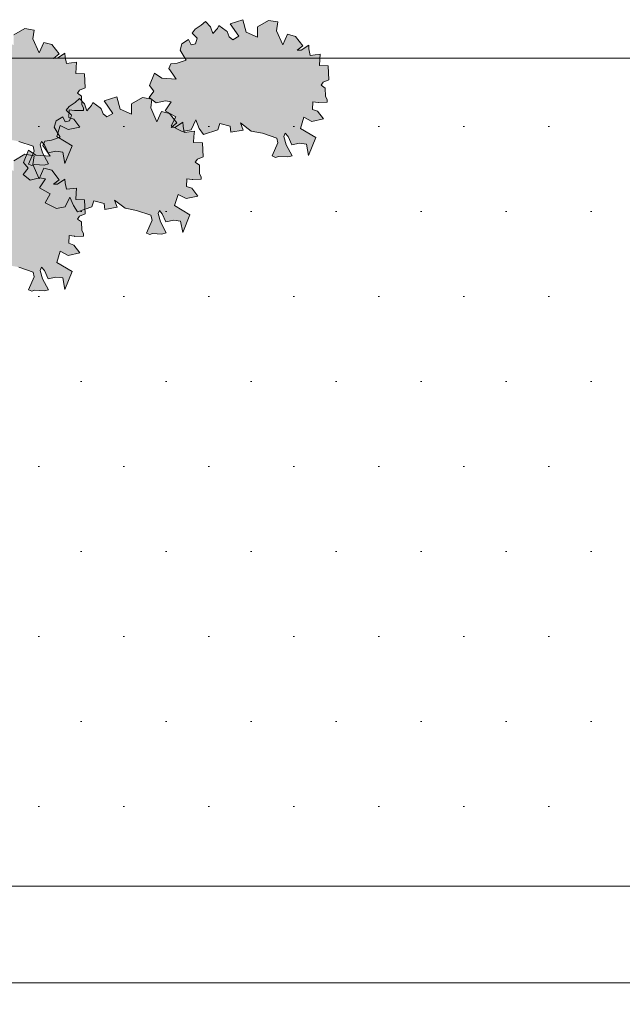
# Model space of a CAD drawing. Header units: metres. Extents: x 92403 to 95147, y 464428 to 465602.
# Tile 73 of 256: x 92441.29 to 92444.11, y 465152.38 to 465156.98. Entities that reach past the tile are written whole.
import ezdxf

# ---------------------------------------------------------------- set-up
doc = ezdxf.new("R2010")
doc.units = ezdxf.units.M
doc.layers.get('Defpoints').update_dxf_attribs({"linetype": 'CONTINUOUS'})
doc.layers.add('N-RO-GR-GROENSTROOK-A', color=7, linetype='CONTINUOUS', lineweight=0, true_color=0x5de817, transparency=0.7)
doc.layers.add('X-XX-AL-M', color=7, linetype='CONTINUOUS', lineweight=18)
doc.layers.add('X-XX-AL-RMB - profiel', color=7, linetype='CONTINUOUS', lineweight=9)
doc.styles.add('NLCS-ISO-M50-T25', font='NLCS-ISO.ttf', dxfattribs={"height": 0.125})
doc.dimstyles.new('NLCS-M50-T25-PIJL_L2_H1', dxfattribs={"dimscale": 0.05, "dimtxt": 2.5, "dimasz": 2.5, "dimexe": 2, "dimexo": 2, "dimgap": 0.7, "dimtad": 1, "dimzin": 0, "dimdsep": 46, "dimtxsty": 'NLCS-ISO-M50-T25', "dimcen": 2.5, "dimdle": 2, "dimclrd": 256, "dimclre": 256, "dimclrt": 256, "dimadec": 1, "dimazin": 0, "dimtfac": 1, "dimtdec": 3, "dimtofl": 0, "dimtmove": 0, "dimatfit": 3, "dimfxl": 2, "dimfxlon": 1, "dimtfillclr": 256, "dimtolj": 1, "dimtzin": 0, "dimlwd": -1, "dimlwe": -1, "dimarcsym": 0})

# ---------------------------------------------------------------- blocks, each defined once
blk = doc.blocks.new('*D146')
at = {"layer": 'Defpoints', "color": 0, "transparency": 16777216}
for p in [(92435.988, 465153.936), (92453.3804, 465153.936), (92435.988, 465152.4809)]:
    blk.add_point(p, dxfattribs=at)
at = {"layer": 'X-XX-AL-M', "transparency": 16777216}
for p, q in [((92435.988, 465152.5809), (92435.988, 465152.3809)), ((92453.3804, 465152.5809), (92453.3804, 465152.3809)), ((92453.2554, 465152.4809), (92436.113, 465152.4809))]:
    blk.add_line(p, q, dxfattribs=at)
for points in [[(92436.113, 465152.5017), (92436.113, 465152.46), (92435.988, 465152.4809)], [(92453.2554, 465152.5017), (92453.2554, 465152.46), (92453.3804, 465152.4809)]]:
    blk.add_solid(points, dxfattribs=at)
at = {"layer": 'X-XX-AL-M', "transparency": 16777216, "insert": (92444.6842, 465152.5784), "char_height": 0.125, "attachment_point": 5, "style": 'NLCS-ISO-M50-T25'}
blk.add_mtext('\\A1;breedte var', dxfattribs=at)

msp = doc.modelspace()

# ---------------------------------------------------------------- hatches: boundary and pattern name
at = {"layer": 'N-RO-GR-GROENSTROOK-A', "transparency": 33554508}
h = msp.add_hatch(color=256, dxfattribs=at)
h.dxf.hatch_style = 1
h.paths.add_polyline_path([(92442.372886, 465156.458012), (92442.426066, 465156.447877), (92442.492944, 465156.424872), (92442.49832, 465156.402877), (92442.471976, 465156.341763), (92442.487255, 465156.335177), (92442.501015, 465156.339903), (92442.544572, 465156.337113), (92442.563988, 465156.342598), (92442.536981, 465156.393671), (92442.526011, 465156.432503), (92442.532597, 465156.447781), (92442.546187, 465156.432332), (92442.562812, 465156.394259), (92442.599196, 465156.402022), (92442.631441, 465156.397713), (92442.641481, 465156.344362), (92442.675283, 465156.427422), (92442.603748, 465156.470486), (92442.619704, 465156.522322), (92442.656849, 465156.502777), (92442.711448, 465156.51468), (92442.68332, 465156.55095), (92442.658975, 465156.559564), (92442.660465, 465156.595116), (92442.685951, 465156.592156), (92442.688016, 465156.591916), (92442.728246, 465156.5928), (92442.728012, 465156.60344), (92442.720304, 465156.620498), (92442.719053, 465156.658914), (92442.699611, 465156.672823), (92442.709802, 465156.686406), (92442.736538, 465156.697593), (92442.733279, 465156.762543), (92442.692, 465156.764273), (92442.693211, 465156.793159), (92442.696052, 465156.817524), (92442.648474, 465156.811662), (92442.642708, 465156.841626), (92442.641625, 465156.859217), (92442.60737, 465156.836168), (92442.587309, 465156.835306), (92442.614444, 465156.856035), (92442.580415, 465156.900408), (92442.542061, 465156.909871), (92442.520763, 465156.860878), (92442.492061, 465156.926893), (92442.497156, 465156.967794), (92442.45376, 465156.97485), (92442.402562, 465156.944654), (92442.402136, 465156.897273), (92442.349798, 465156.920547), (92442.334527, 465156.978144), (92442.275232, 465156.959549), (92442.315686, 465156.900896), (92442.287698, 465156.884655), (92442.269813, 465156.898498), (92442.261199, 465156.922558), (92442.256149, 465156.926174), (92442.222093, 465156.951301), (92442.215536, 465156.937565), (92442.193444, 465156.91309), (92442.183342, 465156.945069), (92442.159924, 465156.969618), (92442.139946, 465156.952125), (92442.111064, 465156.933171), (92442.097836, 465156.915394), (92442.121579, 465156.892402), (92442.113435, 465156.86564), (92442.092967, 465156.86126), (92442.080972, 465156.885331), (92442.05024, 465156.86567), (92442.041203, 465156.836195), (92442.069931, 465156.789426), (92442.027995, 465156.775471), (92441.99818, 465156.771483), (92441.988472, 465156.750809), (92442.007626, 465156.723819), (92442.023288, 465156.70038), (92441.95586, 465156.704908), (92441.921765, 465156.72912), (92441.898543, 465156.671434), (92441.919287, 465156.645163), (92441.896198, 465156.615492), (92441.929178, 465156.589494), (92441.972528, 465156.599985), (92442.000386, 465156.594497), (92441.972368, 465156.552724), (92442.021892, 465156.524331), (92441.999105, 465156.483255), (92442.051561, 465156.456572), (92442.092979, 465156.464395), (92442.114395, 465156.509979), (92442.130919, 465156.469875), (92442.150808, 465156.441807), (92442.216774, 465156.464444), (92442.226552, 465156.492971), (92442.27518, 465156.480458), (92442.278421, 465156.452302), (92442.335824, 465156.46299), (92442.323163, 465156.495993), (92442.372899, 465156.458029)])
h = msp.add_hatch(color=256, dxfattribs=at)
h.dxf.hatch_style = 1
h.paths.add_polyline_path([(92441.235272, 465156.420114), (92441.288452, 465156.409979), (92441.355329, 465156.386973), (92441.360706, 465156.364978), (92441.334362, 465156.303865), (92441.349641, 465156.297279), (92441.363401, 465156.302005), (92441.406958, 465156.299215), (92441.426374, 465156.304699), (92441.399367, 465156.355773), (92441.388397, 465156.394605), (92441.394983, 465156.409883), (92441.408572, 465156.394434), (92441.425198, 465156.356361), (92441.461581, 465156.364123), (92441.493827, 465156.359815), (92441.503867, 465156.306464), (92441.537669, 465156.389523), (92441.466134, 465156.432587), (92441.48209, 465156.484424), (92441.519235, 465156.464879), (92441.573834, 465156.476782), (92441.545706, 465156.513051), (92441.521361, 465156.521666), (92441.522851, 465156.557218), (92441.548337, 465156.554257), (92441.550402, 465156.554018), (92441.590631, 465156.554901), (92441.590398, 465156.565542), (92441.58269, 465156.582599), (92441.581439, 465156.621016), (92441.561996, 465156.634924), (92441.572188, 465156.648507), (92441.598924, 465156.659695), (92441.595664, 465156.724644), (92441.554386, 465156.726374), (92441.555596, 465156.75526), (92441.558438, 465156.779626), (92441.51086, 465156.773764), (92441.505094, 465156.803728), (92441.504011, 465156.821318), (92441.469756, 465156.798269), (92441.449695, 465156.797408), (92441.47683, 465156.818137), (92441.4428, 465156.86251), (92441.404447, 465156.871973), (92441.383148, 465156.822979), (92441.354447, 465156.888995), (92441.359542, 465156.929895), (92441.316146, 465156.936951), (92441.264947, 465156.906756), (92441.264522, 465156.859375), (92441.212184, 465156.882649), (92441.196913, 465156.940246), (92441.137618, 465156.92165), (92441.178071, 465156.862998), (92441.150084, 465156.846756), (92441.132199, 465156.8606), (92441.123585, 465156.88466), (92441.118535, 465156.888276), (92441.084479, 465156.913402), (92441.077921, 465156.899667), (92441.05583, 465156.875191), (92441.045727, 465156.90717), (92441.02231, 465156.93172), (92441.002332, 465156.914226), (92440.97345, 465156.895272), (92440.960222, 465156.877496), (92440.983965, 465156.854504), (92440.975821, 465156.827741), (92440.955352, 465156.823362), (92440.943358, 465156.847433), (92440.912626, 465156.827771), (92440.903589, 465156.798296), (92440.932317, 465156.751527), (92440.890381, 465156.737572), (92440.860566, 465156.733584), (92440.850857, 465156.712911), (92440.870012, 465156.685921), (92440.885674, 465156.662482), (92440.818246, 465156.66701), (92440.784151, 465156.691221), (92440.760928, 465156.633535), (92440.781673, 465156.607264), (92440.758584, 465156.577593), (92440.791563, 465156.551595), (92440.834914, 465156.562086), (92440.862772, 465156.556598), (92440.834754, 465156.514825), (92440.884277, 465156.486432), (92440.861491, 465156.445357), (92440.913946, 465156.418674), (92440.955365, 465156.426496), (92440.97678, 465156.472081), (92440.993305, 465156.431977), (92441.013194, 465156.403909), (92441.07916, 465156.426546), (92441.088937, 465156.455072), (92441.137566, 465156.44256), (92441.140807, 465156.414404), (92441.19821, 465156.425092), (92441.185549, 465156.458094), (92441.235284, 465156.42013)])
h = msp.add_hatch(color=256, dxfattribs=at)
h.dxf.hatch_style = 1
h.paths.add_polyline_path([(92441.785117, 465156.097986), (92441.838297, 465156.08785), (92441.905175, 465156.064845), (92441.910551, 465156.04285), (92441.884207, 465155.981737), (92441.899486, 465155.975151), (92441.913246, 465155.979876), (92441.956804, 465155.977086), (92441.976219, 465155.982571), (92441.949213, 465156.033644), (92441.938242, 465156.072476), (92441.944828, 465156.087754), (92441.958418, 465156.072305), (92441.975043, 465156.034233), (92442.011427, 465156.041995), (92442.043672, 465156.037687), (92442.053712, 465155.984335), (92442.087514, 465156.067395), (92442.015979, 465156.110459), (92442.031935, 465156.162295), (92442.069081, 465156.14275), (92442.123679, 465156.154654), (92442.095551, 465156.190923), (92442.071206, 465156.199538), (92442.072696, 465156.23509), (92442.098182, 465156.232129), (92442.100247, 465156.231889), (92442.140477, 465156.232773), (92442.140243, 465156.243413), (92442.132535, 465156.260471), (92442.131284, 465156.298888), (92442.111842, 465156.312796), (92442.122034, 465156.326379), (92442.148769, 465156.337566), (92442.14551, 465156.402516), (92442.104231, 465156.404246), (92442.105442, 465156.433132), (92442.108283, 465156.457498), (92442.060705, 465156.451635), (92442.054939, 465156.481599), (92442.053856, 465156.49919), (92442.019601, 465156.476141), (92441.99954, 465156.475279), (92442.026675, 465156.496008), (92441.992646, 465156.540381), (92441.954292, 465156.549845), (92441.932994, 465156.500851), (92441.904292, 465156.566867), (92441.909387, 465156.607767), (92441.865991, 465156.614823), (92441.814793, 465156.584628), (92441.814368, 465156.537247), (92441.762029, 465156.560521), (92441.746758, 465156.618118), (92441.687463, 465156.599522), (92441.727917, 465156.54087), (92441.699929, 465156.524628), (92441.682044, 465156.538471), (92441.67343, 465156.562532), (92441.66838, 465156.566147), (92441.634324, 465156.591274), (92441.627767, 465156.577539), (92441.605675, 465156.553063), (92441.595573, 465156.585042), (92441.572155, 465156.609592), (92441.552177, 465156.592098), (92441.523295, 465156.573144), (92441.510067, 465156.555368), (92441.53381, 465156.532375), (92441.525667, 465156.505613), (92441.505198, 465156.501233), (92441.493203, 465156.525305), (92441.462471, 465156.505643), (92441.453434, 465156.476168), (92441.482162, 465156.429399), (92441.440226, 465156.415444), (92441.410411, 465156.411456), (92441.400703, 465156.390782), (92441.419857, 465156.363792), (92441.435519, 465156.340353), (92441.368091, 465156.344881), (92441.333997, 465156.369093), (92441.310774, 465156.311407), (92441.331518, 465156.285136), (92441.308429, 465156.255465), (92441.341409, 465156.229467), (92441.38476, 465156.239958), (92441.412617, 465156.23447), (92441.384599, 465156.192697), (92441.434123, 465156.164304), (92441.411336, 465156.123228), (92441.463792, 465156.096545), (92441.50521, 465156.104368), (92441.526626, 465156.149952), (92441.54315, 465156.109848), (92441.563039, 465156.08178), (92441.629005, 465156.104417), (92441.638783, 465156.132944), (92441.687411, 465156.120431), (92441.690652, 465156.092275), (92441.748055, 465156.102963), (92441.735395, 465156.135966), (92441.78513, 465156.098002)])
h = msp.add_hatch(color=256, dxfattribs=at)
h.dxf.hatch_style = 1
h.paths.add_polyline_path([(92441.235272, 465155.832702), (92441.288452, 465155.822567), (92441.355329, 465155.799562), (92441.360706, 465155.777566), (92441.334362, 465155.716453), (92441.349641, 465155.709867), (92441.363401, 465155.714593), (92441.406958, 465155.711803), (92441.426374, 465155.717288), (92441.399367, 465155.768361), (92441.388397, 465155.807193), (92441.394983, 465155.822471), (92441.408572, 465155.807022), (92441.425198, 465155.768949), (92441.461581, 465155.776711), (92441.493827, 465155.772403), (92441.503867, 465155.719052), (92441.537669, 465155.802111), (92441.466134, 465155.845176), (92441.48209, 465155.897012), (92441.519235, 465155.877467), (92441.573834, 465155.88937), (92441.545706, 465155.92564), (92441.521361, 465155.934254), (92441.522851, 465155.969806), (92441.548337, 465155.966846), (92441.550402, 465155.966606), (92441.590631, 465155.967489), (92441.590398, 465155.97813), (92441.58269, 465155.995188), (92441.581439, 465156.033604), (92441.561996, 465156.047512), (92441.572188, 465156.061095), (92441.598924, 465156.072283), (92441.595664, 465156.137232), (92441.554386, 465156.138962), (92441.555596, 465156.167848), (92441.558438, 465156.192214), (92441.51086, 465156.186352), (92441.505094, 465156.216316), (92441.504011, 465156.233907), (92441.469756, 465156.210857), (92441.449695, 465156.209996), (92441.47683, 465156.230725), (92441.4428, 465156.275098), (92441.404447, 465156.284561), (92441.383148, 465156.235567), (92441.354447, 465156.301583), (92441.359542, 465156.342483), (92441.316146, 465156.349539), (92441.264947, 465156.319344), (92441.264522, 465156.271963), (92441.212184, 465156.295237), (92441.196913, 465156.352834), (92441.137618, 465156.334238), (92441.178071, 465156.275586), (92441.150084, 465156.259345), (92441.132199, 465156.273188), (92441.123585, 465156.297248), (92441.118535, 465156.300864), (92441.084479, 465156.325991), (92441.077921, 465156.312255), (92441.05583, 465156.28778), (92441.045727, 465156.319758), (92441.02231, 465156.344308), (92441.002332, 465156.326814), (92440.97345, 465156.307861), (92440.960222, 465156.290084), (92440.983965, 465156.267092), (92440.975821, 465156.24033), (92440.955352, 465156.23595), (92440.943358, 465156.260021), (92440.912626, 465156.240359), (92440.903589, 465156.210885), (92440.932317, 465156.164115), (92440.890381, 465156.15016), (92440.860566, 465156.146173), (92440.850857, 465156.125499), (92440.870012, 465156.098509), (92440.885674, 465156.07507), (92440.818246, 465156.079598), (92440.784151, 465156.103809), (92440.760928, 465156.046124), (92440.781673, 465156.019853), (92440.758584, 465155.990181), (92440.791563, 465155.964183), (92440.834914, 465155.974675), (92440.862772, 465155.969186), (92440.834754, 465155.927414), (92440.884277, 465155.89902), (92440.861491, 465155.857945), (92440.913946, 465155.831262), (92440.955365, 465155.839084), (92440.97678, 465155.884669), (92440.993305, 465155.844565), (92441.013194, 465155.816497), (92441.07916, 465155.839134), (92441.088937, 465155.867661), (92441.137566, 465155.855148), (92441.140807, 465155.826992), (92441.19821, 465155.83768), (92441.185549, 465155.870682), (92441.235284, 465155.832718)])
at = {"layer": 'X-XX-AL-RMB - profiel', "true_color": 0x1a4a17, "transparency": 33554687}
h = msp.add_hatch(dxfattribs=at)
h.set_pattern_fill('AGR-GRAS_SPORTVELD', color=99, scale=0.5, pattern_type=2)
h.set_pattern_definition([(0, (-2042.8484, 1656.88303), (0.1984375, 0.396875), [0, -0.396875])])
h.paths.add_polyline_path([(92453.300369, 465156.799051), (92436.137967, 465156.799051), (92436.137967, 465152.933251), (92453.300369, 465152.933251)])

# ---------------------------------------------------------------- linework, layer by layer
at = {"layer": 'X-XX-AL-RMB - profiel', "color": 251}
for points in [[(92442.372886, 465156.458012), (92442.426066, 465156.447877), (92442.492944, 465156.424872), (92442.49832, 465156.402877), (92442.471976, 465156.341763), (92442.487255, 465156.335177), (92442.501015, 465156.339903), (92442.544572, 465156.337113), (92442.563988, 465156.342598), (92442.536981, 465156.393671), (92442.526011, 465156.432503), (92442.532597, 465156.447781), (92442.546187, 465156.432332), (92442.562812, 465156.394259), (92442.599196, 465156.402022), (92442.631441, 465156.397713), (92442.641481, 465156.344362), (92442.675283, 465156.427422), (92442.603748, 465156.470486), (92442.619704, 465156.522322), (92442.656849, 465156.502777), (92442.711448, 465156.51468), (92442.68332, 465156.55095), (92442.658975, 465156.559564), (92442.660465, 465156.595116), (92442.685951, 465156.592156), (92442.688016, 465156.591916), (92442.728246, 465156.5928), (92442.728012, 465156.60344), (92442.720304, 465156.620498), (92442.719053, 465156.658914), (92442.699611, 465156.672823), (92442.709802, 465156.686406), (92442.736538, 465156.697593), (92442.733279, 465156.762543), (92442.692, 465156.764273), (92442.693211, 465156.793159), (92442.696052, 465156.817524), (92442.648474, 465156.811662), (92442.642708, 465156.841626), (92442.641625, 465156.859217), (92442.60737, 465156.836168), (92442.587309, 465156.835306), (92442.614444, 465156.856035), (92442.580415, 465156.900408), (92442.542061, 465156.909871), (92442.520763, 465156.860878), (92442.492061, 465156.926893), (92442.497156, 465156.967794), (92442.45376, 465156.97485), (92442.402562, 465156.944654), (92442.402136, 465156.897273), (92442.349798, 465156.920547), (92442.334527, 465156.978144), (92442.275232, 465156.959549), (92442.315686, 465156.900896), (92442.287698, 465156.884655), (92442.269813, 465156.898498), (92442.261199, 465156.922558), (92442.256149, 465156.926174), (92442.222093, 465156.951301), (92442.215536, 465156.937565), (92442.193444, 465156.91309), (92442.183342, 465156.945069), (92442.159924, 465156.969618), (92442.139946, 465156.952125), (92442.111064, 465156.933171), (92442.097836, 465156.915394), (92442.121579, 465156.892402), (92442.113435, 465156.86564), (92442.092967, 465156.86126), (92442.080972, 465156.885331), (92442.05024, 465156.86567), (92442.041203, 465156.836195), (92442.069931, 465156.789426), (92442.027995, 465156.775471), (92441.99818, 465156.771483), (92441.988472, 465156.750809), (92442.007626, 465156.723819), (92442.023288, 465156.70038), (92441.95586, 465156.704908), (92441.921765, 465156.72912), (92441.898543, 465156.671434), (92441.919287, 465156.645163), (92441.896198, 465156.615492), (92441.929178, 465156.589494), (92441.972528, 465156.599985), (92442.000386, 465156.594497), (92441.972368, 465156.552724), (92442.021892, 465156.524331), (92441.999105, 465156.483255), (92442.051561, 465156.456572), (92442.092979, 465156.464395), (92442.114395, 465156.509979), (92442.130919, 465156.469875), (92442.150808, 465156.441807), (92442.216774, 465156.464444), (92442.226552, 465156.492971), (92442.27518, 465156.480458), (92442.278421, 465156.452302), (92442.335824, 465156.46299), (92442.323163, 465156.495993), (92442.372899, 465156.458029)], [(92441.785117, 465156.097986), (92441.838297, 465156.08785), (92441.905175, 465156.064845), (92441.910551, 465156.04285), (92441.884207, 465155.981737), (92441.899486, 465155.975151), (92441.913246, 465155.979876), (92441.956804, 465155.977086), (92441.976219, 465155.982571), (92441.949213, 465156.033644), (92441.938242, 465156.072476), (92441.944828, 465156.087754), (92441.958418, 465156.072305), (92441.975043, 465156.034233), (92442.011427, 465156.041995), (92442.043672, 465156.037687), (92442.053712, 465155.984335), (92442.087514, 465156.067395), (92442.015979, 465156.110459), (92442.031935, 465156.162295), (92442.069081, 465156.14275), (92442.123679, 465156.154654), (92442.095551, 465156.190923), (92442.071206, 465156.199538), (92442.072696, 465156.23509), (92442.098182, 465156.232129), (92442.100247, 465156.231889), (92442.140477, 465156.232773), (92442.140243, 465156.243413), (92442.132535, 465156.260471), (92442.131284, 465156.298888), (92442.111842, 465156.312796), (92442.122034, 465156.326379), (92442.148769, 465156.337566), (92442.14551, 465156.402516), (92442.104231, 465156.404246), (92442.105442, 465156.433132), (92442.108283, 465156.457498), (92442.060705, 465156.451635), (92442.054939, 465156.481599), (92442.053856, 465156.49919), (92442.019601, 465156.476141), (92441.99954, 465156.475279), (92442.026675, 465156.496008), (92441.992646, 465156.540381), (92441.954292, 465156.549845), (92441.932994, 465156.500851), (92441.904292, 465156.566867), (92441.909387, 465156.607767), (92441.865991, 465156.614823), (92441.814793, 465156.584628), (92441.814368, 465156.537247), (92441.762029, 465156.560521), (92441.746758, 465156.618118), (92441.687463, 465156.599522), (92441.727917, 465156.54087), (92441.699929, 465156.524628), (92441.682044, 465156.538471), (92441.67343, 465156.562532), (92441.66838, 465156.566147), (92441.634324, 465156.591274), (92441.627767, 465156.577539), (92441.605675, 465156.553063), (92441.595573, 465156.585042), (92441.572155, 465156.609592), (92441.552177, 465156.592098), (92441.523295, 465156.573144), (92441.510067, 465156.555368), (92441.53381, 465156.532375), (92441.525667, 465156.505613), (92441.505198, 465156.501233), (92441.493203, 465156.525305), (92441.462471, 465156.505643), (92441.453434, 465156.476168), (92441.482162, 465156.429399), (92441.440226, 465156.415444), (92441.410411, 465156.411456), (92441.400703, 465156.390782), (92441.419857, 465156.363792), (92441.435519, 465156.340353), (92441.368091, 465156.344881), (92441.333997, 465156.369093), (92441.310774, 465156.311407), (92441.331518, 465156.285136), (92441.308429, 465156.255465), (92441.341409, 465156.229467), (92441.38476, 465156.239958), (92441.412617, 465156.23447), (92441.384599, 465156.192697), (92441.434123, 465156.164304), (92441.411336, 465156.123228), (92441.463792, 465156.096545), (92441.50521, 465156.104368), (92441.526626, 465156.149952), (92441.54315, 465156.109848), (92441.563039, 465156.08178), (92441.629005, 465156.104417), (92441.638783, 465156.132944), (92441.687411, 465156.120431), (92441.690652, 465156.092275), (92441.748055, 465156.102963), (92441.735395, 465156.135966), (92441.78513, 465156.098002)]]:
    msp.add_lwpolyline(points, close=True, dxfattribs=at)
for points in [[(92441.288452, 465156.409979), (92441.355329, 465156.386973), (92441.360706, 465156.364978), (92441.334362, 465156.303865), (92441.349641, 465156.297279), (92441.363401, 465156.302005), (92441.406958, 465156.299215), (92441.426374, 465156.304699), (92441.399367, 465156.355773), (92441.388397, 465156.394605), (92441.394983, 465156.409883), (92441.408572, 465156.394434), (92441.425198, 465156.356361), (92441.461581, 465156.364123), (92441.493827, 465156.359815), (92441.503867, 465156.306464), (92441.537669, 465156.389523), (92441.466134, 465156.432587), (92441.48209, 465156.484424), (92441.519235, 465156.464879), (92441.573834, 465156.476782), (92441.545706, 465156.513051), (92441.521361, 465156.521666), (92441.522851, 465156.557218), (92441.548337, 465156.554257), (92441.550402, 465156.554018), (92441.590631, 465156.554901), (92441.590398, 465156.565542), (92441.58269, 465156.582599), (92441.581439, 465156.621016), (92441.561996, 465156.634924), (92441.572188, 465156.648507), (92441.598924, 465156.659695), (92441.595664, 465156.724644), (92441.554386, 465156.726374), (92441.555596, 465156.75526), (92441.558438, 465156.779626), (92441.51086, 465156.773764), (92441.505094, 465156.803728), (92441.504011, 465156.821318), (92441.469756, 465156.798269), (92441.449695, 465156.797408), (92441.47683, 465156.818137), (92441.4428, 465156.86251), (92441.404447, 465156.871973), (92441.383148, 465156.822979), (92441.354447, 465156.888995), (92441.359542, 465156.929895), (92441.316146, 465156.936951), (92441.264947, 465156.906756)], [(92441.288452, 465155.822567), (92441.355329, 465155.799562), (92441.360706, 465155.777566), (92441.334362, 465155.716453), (92441.349641, 465155.709867), (92441.363401, 465155.714593), (92441.406958, 465155.711803), (92441.426374, 465155.717288), (92441.399367, 465155.768361), (92441.388397, 465155.807193), (92441.394983, 465155.822471), (92441.408572, 465155.807022), (92441.425198, 465155.768949), (92441.461581, 465155.776711), (92441.493827, 465155.772403), (92441.503867, 465155.719052), (92441.537669, 465155.802111), (92441.466134, 465155.845176), (92441.48209, 465155.897012), (92441.519235, 465155.877467), (92441.573834, 465155.88937), (92441.545706, 465155.92564), (92441.521361, 465155.934254), (92441.522851, 465155.969806), (92441.548337, 465155.966846), (92441.550402, 465155.966606), (92441.590631, 465155.967489), (92441.590398, 465155.97813), (92441.58269, 465155.995188), (92441.581439, 465156.033604), (92441.561996, 465156.047512), (92441.572188, 465156.061095), (92441.598924, 465156.072283), (92441.595664, 465156.137232), (92441.554386, 465156.138962), (92441.555596, 465156.167848), (92441.558438, 465156.192214), (92441.51086, 465156.186352), (92441.505094, 465156.216316), (92441.504011, 465156.233907), (92441.469756, 465156.210857), (92441.449695, 465156.209996), (92441.47683, 465156.230725), (92441.4428, 465156.275098), (92441.404447, 465156.284561), (92441.383148, 465156.235567), (92441.354447, 465156.301583), (92441.359542, 465156.342483), (92441.316146, 465156.349539), (92441.264947, 465156.319344)]]:
    msp.add_lwpolyline(points, dxfattribs=at)
at = {"layer": 'X-XX-AL-RMB - profiel'}
msp.add_lwpolyline([(92457.280369, 465156.799051), (92421.377967, 465156.799051), (92421.377967, 465152.933251), (92457.280369, 465152.933251)], close=True, dxfattribs=at)

# ---------------------------------------------------------------- dimensions: what is measured, and where the dimension line sits
at = {"layer": 'X-XX-AL-M'}
dim = msp.add_aligned_dim(p1=(92453.380369, 465153.93604), p2=(92435.987967, 465153.93604), distance=1.455174, text='breedte var', dimstyle='NLCS-M50-T25-PIJL_L2_H1', dxfattribs=at)
dim.commit()
dim.dimension.update_dxf_attribs({"geometry": '*D146', "text_midpoint": (92444.684168, 465152.578414)})

doc.saveas('drawing.dxf')
